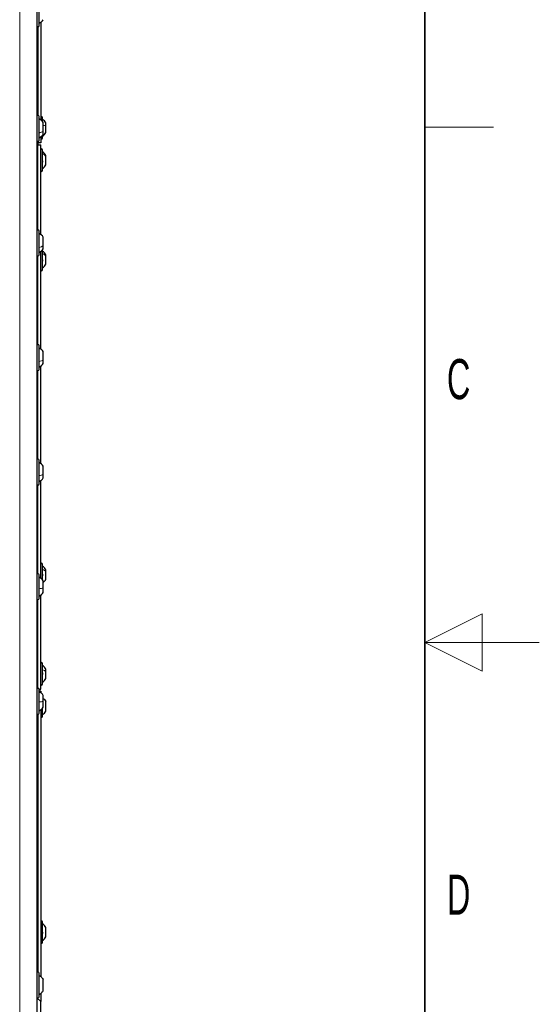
# Model space of a CAD drawing. Header units: millimetres. Extents: x 5 to 418, y 2 to 292.
# Tile 81 of 82: x 373 to 418, y 116 to 202. Entities that reach past the tile are written whole.
import ezdxf

# ---------------------------------------------------------------- set-up
doc = ezdxf.new("R2010")
doc.units = ezdxf.units.MM
doc.layers.add('SLD-0', color=7, linetype='Continuous')
doc.styles.add('SLDTEXTSTYLE1', font='TXT', dxfattribs={"width": 0.605})

msp = doc.modelspace()

# ---------------------------------------------------------------- linework, layer by layer
at = {"color": 7, "linetype": 'Continuous', "lineweight": 18}
for p, q in [((372.6479, 100.7016), (372.6479, 246.5349)), ((374.8792, 144.7684), (374.8796, 144.7684))]:
    msp.add_line(p, q, dxfattribs=at)
at = {"color": 7, "linetype": 'Continuous', "lineweight": 25}
for p, q in [((374.1479, 246.5349), (374.1479, 100.7016)), ((374.3479, 201.1016), (374.3479, 203.1683)), ((374.4812, 201.39), (374.4812, 192.8799)), ((374.2312, 201.003), (374.2312, 193.2669)), ((374.3479, 191.1016), (374.3479, 193.1683)), ((374.6479, 192.7158), (374.6479, 193.0933)), ((374.6979, 191.8863), (374.6979, 192.6483)), ((374.9396, 192.324), (374.9396, 192.6058)), ((374.6979, 191.6216), (374.6979, 191.8863)), ((374.9396, 191.7808), (374.9396, 192.324)), ((374.2312, 191.003), (374.2312, 190.8599)), ((374.4812, 190.8599), (374.2312, 190.8599)), ((374.2312, 190.8599), (374.2312, 190.6933)), ((374.4812, 191.39), (374.4812, 190.8599)), ((374.6479, 191.2933), (374.6479, 191.5541)), ((374.2312, 190.6933), (374.4812, 190.6933)), ((374.2312, 183.2669), (374.2312, 190.6933)), ((374.4812, 182.8799), (374.4812, 190.6933)), ((374.6479, 188.4599), (374.6479, 190.2599)), ((374.9396, 189.68), (374.9396, 189.7724)), ((374.9396, 188.9474), (374.9396, 189.68)), ((374.3479, 181.1016), (374.3479, 183.1683)), ((374.6979, 181.8907), (374.6979, 182.6483)), ((374.4812, 172.8799), (374.4812, 181.39)), ((374.6479, 179.7933), (374.6479, 181.5541)), ((374.6979, 181.6216), (374.6979, 181.8907)), ((374.2312, 173.2669), (374.2312, 181.003)), ((374.9396, 180.9877), (374.9396, 181.1058)), ((374.9396, 180.2808), (374.9396, 180.9877)), ((374.3479, 171.1016), (374.3479, 173.1683)), ((374.6979, 171.9157), (374.6979, 172.6483)), ((374.6979, 171.6216), (374.6979, 171.9157)), ((374.4812, 162.8799), (374.4812, 171.39)), ((374.2312, 163.2669), (374.2312, 171.003)), ((374.3479, 161.1016), (374.3479, 163.1683)), ((374.6979, 161.9448), (374.6979, 162.6483)), ((374.6979, 161.6216), (374.6979, 161.9448)), ((374.2312, 153.2669), (374.2312, 161.003)), ((374.4812, 152.8799), (374.4812, 161.39)), ((374.6479, 152.7158), (374.6479, 154.0933)), ((374.3479, 151.1016), (374.3479, 153.1683)), ((374.9396, 153.4485), (374.9396, 153.6058)), ((374.9396, 152.7808), (374.9396, 153.4485)), ((374.6979, 152.0228), (374.6979, 152.6483)), ((374.4812, 143.1933), (374.4812, 151.39)), ((374.6979, 151.6216), (374.6979, 152.0228)), ((374.2312, 143.2669), (374.2312, 151.003)), ((374.6479, 143.6266), (374.6479, 145.4266)), ((374.9396, 144.7272), (374.9396, 144.9391)), ((374.9396, 144.1141), (374.9396, 144.7272)), ((374.3447, 143.1933), (374.4812, 143.1933)), ((374.3479, 141.1016), (374.3479, 143.1683)), ((374.4812, 143.0266), (374.3479, 143.0266)), ((374.4812, 143.0266), (374.4812, 142.8799)), ((374.6979, 142.1036), (374.6979, 142.6483)), ((374.6979, 141.6216), (374.6979, 142.1036)), ((374.9396, 141.2808), (374.9396, 142.1058)), ((374.2312, 141.003), (374.2312, 118.5002)), ((374.4812, 141.39), (374.4812, 118.1132)), ((374.6479, 140.7933), (374.6479, 141.5541)), ((374.6479, 121.0766), (374.6479, 122.8766)), ((374.9396, 121.5705), (374.9396, 122.3891)), ((374.9396, 121.5641), (374.9396, 121.5705)), ((374.3479, 116.3349), (374.3479, 118.4016)), ((374.6979, 116.8549), (374.6979, 117.8816)), ((374.4812, 115.9266), (374.1479, 116.2599)), ((374.4812, 116.6233), (374.4812, 115.9266)), ((374.4812, 107.0933), (374.4812, 115.9266))]:
    msp.add_line(p, q, dxfattribs=at)
for centre, radius, start, end in [((374.2479, 201.1016), 0.1, 180, 0), ((373.85, 202.1976), 1.025, 299.060563, 325.811896), ((374.2479, 193.1683), 0.1, 0, 180), ((373.85, 192.0723), 1.025, 34.188104, 60.939437), ((374.5646, 193.0933), 0.0833, 0, 180), ((374.103, 192.1383), 0.9583, 29.198896, 55.348482), ((374.103, 192.2483), 0.9583, 304.651518, 330.801104), ((374.2479, 191.1016), 0.1, 180, 0), ((373.85, 192.1976), 1.025, 299.060563, 325.811896), ((374.5646, 191.2933), 0.0833, 180, 0), ((374.5646, 190.2599), 0.0833, 0, 180), ((374.103, 189.3049), 0.9583, 29.198896, 55.348482), ((374.5646, 188.4599), 0.0833, 180, 0), ((374.103, 189.415), 0.9583, 304.651518, 330.801104), ((374.2479, 183.1683), 0.1, 0, 180), ((373.85, 182.0723), 1.025, 34.188104, 60.939437), ((373.85, 182.1976), 1.025, 299.060563, 325.811896), ((374.103, 180.6383), 0.9583, 29.198896, 55.348482), ((374.2479, 181.1016), 0.1, 180, 0), ((374.5646, 179.7933), 0.0833, 180, 0), ((374.103, 180.7483), 0.9583, 304.651518, 330.801104), ((374.2479, 173.1683), 0.1, 0, 180), ((373.85, 172.0723), 1.025, 34.188104, 60.939437), ((374.2479, 171.1016), 0.1, 180, 0), ((373.85, 172.1976), 1.025, 299.060563, 325.811896), ((374.2479, 163.1683), 0.1, 0, 180), ((373.85, 162.0723), 1.025, 34.188104, 60.939437), ((373.85, 162.1976), 1.025, 299.060563, 325.811896), ((374.2479, 161.1016), 0.1, 180, 0), ((374.5646, 154.0933), 0.0833, 0, 180), ((374.103, 153.1383), 0.9583, 29.198896, 55.348482), ((374.2479, 153.1683), 0.1, 0, 180), ((373.85, 152.0723), 1.025, 34.188104, 60.939437), ((374.103, 153.2483), 0.9583, 307.279155, 330.801104), ((373.85, 152.1976), 1.025, 299.060563, 325.811896), ((374.2479, 151.1016), 0.1, 180, 0), ((374.5646, 145.4266), 0.0833, 0, 180), ((374.103, 144.4716), 0.9583, 29.198896, 55.348482), ((374.5646, 143.6266), 0.0833, 180, 0), ((374.103, 144.5816), 0.9583, 304.651518, 330.801104), ((374.2479, 143.1683), 0.1, 0, 180), ((373.85, 142.0723), 1.025, 34.188104, 60.939437), ((374.2479, 141.1016), 0.1, 180, 0), ((373.85, 142.1976), 1.025, 299.060563, 325.811896), ((374.5646, 140.7933), 0.0833, 180, 0), ((374.5646, 122.8766), 0.0833, 0, 180), ((374.103, 121.9216), 0.9583, 29.198896, 55.348482), ((374.103, 122.0316), 0.9583, 304.651518, 330.801104), ((374.5646, 121.0766), 0.0833, 180, 0), ((374.2479, 118.4016), 0.1, 0, 180), ((374.2479, 116.3349), 0.1, 180, 0)]:
    msp.add_arc(centre, radius, start, end, dxfattribs=at)
at = {"color": 7, "linetype": 'Continuous', "lineweight": 18}
for points in [[(374.3479, 191.7314), (374.4156, 191.7522), (374.551, 191.794), (374.6489, 191.8555), (374.6979, 191.8863)], [(374.6479, 189.9289), (374.7057, 189.8939), (374.8213, 189.8239), (374.9001, 189.728), (374.9396, 189.68)], [(374.3479, 181.7385), (374.4156, 181.759), (374.551, 181.8), (374.6489, 181.8605), (374.6979, 181.8907)], [(374.6479, 181.2166), (374.7057, 181.1844), (374.8213, 181.12), (374.9001, 181.0318), (374.9396, 180.9877)], [(374.3479, 171.779), (374.4156, 171.7974), (374.551, 171.8342), (374.6489, 171.8885), (374.6979, 171.9157)], [(374.3479, 161.8262), (374.4156, 161.8422), (374.551, 161.8741), (374.6489, 161.9212), (374.6979, 161.9448)], [(374.6479, 153.647), (374.7057, 153.6191), (374.8213, 153.5632), (374.9001, 153.4867), (374.9396, 153.4485)], [(374.3479, 151.9528), (374.4156, 151.9622), (374.551, 151.9811), (374.6489, 152.0089), (374.6979, 152.0228)], [(374.6479, 144.8832), (374.7057, 144.8613), (374.8213, 144.8174), (374.9001, 144.7573), (374.9396, 144.7272)], [(374.3479, 142.0841), (374.4156, 142.0867), (374.551, 142.092), (374.6489, 142.0997), (374.6979, 142.1036)], [(374.6479, 121.2547), (374.7057, 121.2991), (374.8213, 121.3879), (374.9001, 121.5097), (374.9396, 121.5705)]]:
    msp.add_open_spline(points, degree=3, dxfattribs=at)
msp.add_open_spline([(374.6979, 192.4118), (374.7377, 192.4018), (374.8348, 192.3773), (374.9007, 192.3438), (374.9396, 192.324)], degree=3, knots=[0, 0, 0, 0, 0.4102118, 1, 1, 1, 1], dxfattribs=at)
at = {"color": 7, "linetype": 'Continuous', "lineweight": 25}
for points, knots in [([(374.6194, 189.315), (374.6233, 189.31), (374.6311, 189.3), (374.6403, 189.2778), (374.6464, 189.2522), (374.6486, 189.2259), (374.6464, 189.2029), (374.6403, 189.1865), (374.6311, 189.1777), (374.6233, 189.1783), (374.6194, 189.1787)], [0, 0, 0, 0, 0.1252207, 0.2494814, 0.3743239, 0.4990613, 0.6238954, 0.7493873, 0.8744403, 1, 1, 1, 1]), ([(374.6194, 180.6786), (374.6233, 180.6742), (374.6311, 180.6654), (374.6403, 180.6443), (374.6464, 180.6193), (374.6486, 180.5926), (374.6464, 180.5684), (374.6403, 180.5503), (374.6311, 180.5392), (374.6233, 180.5384), (374.6194, 180.538)], [0, 0, 0, 0, 0.1252207, 0.2494814, 0.3743239, 0.4990613, 0.6238954, 0.7493873, 0.8744403, 1, 1, 1, 1]), ([(374.6194, 153.2201), (374.6233, 153.2166), (374.6311, 153.2095), (374.6403, 153.1904), (374.6464, 153.1664), (374.6486, 153.1396), (374.6464, 153.1142), (374.6403, 153.0938), (374.6311, 153.0799), (374.6233, 153.0771), (374.6194, 153.0757)], [0, 0, 0, 0, 0.1252207, 0.2494814, 0.3743239, 0.4990613, 0.6238954, 0.7493873, 0.8744403, 1, 1, 1, 1]), ([(374.6194, 144.6046), (374.6233, 144.6022), (374.6311, 144.5975), (374.6403, 144.5811), (374.6464, 144.559), (374.6486, 144.5328), (374.6464, 144.5063), (374.6403, 144.4836), (374.6311, 144.4665), (374.6233, 144.4613), (374.6194, 144.4587)], [0, 0, 0, 0, 0.1252207, 0.2494814, 0.3743239, 0.4990613, 0.6238954, 0.7493873, 0.8744403, 1, 1, 1, 1]), ([(374.6979, 142.3829), (374.7377, 142.3511), (374.8348, 142.2738), (374.9007, 142.1681), (374.9396, 142.1058)], [0, 0, 0, 0, 0.4102118, 1, 1, 1, 1]), ([(374.6194, 121.9927), (374.6233, 121.9889), (374.6311, 121.9814), (374.6403, 121.9617), (374.6464, 121.9374), (374.6486, 121.9106), (374.6464, 121.8854), (374.6403, 121.8656), (374.6311, 121.8524), (374.6233, 121.8501), (374.6194, 121.849)], [0, 0, 0, 0, 0.1252217, 0.2494831, 0.3743256, 0.4990628, 0.6238964, 0.749388, 0.8744406, 1, 1, 1, 1])]:
    msp.add_open_spline(points, degree=3, knots=knots, dxfattribs=at)
for points in [[(374.6479, 140.9599), (374.7057, 141.0051), (374.8213, 141.0953), (374.9001, 141.219), (374.9396, 141.2808)], [(374.3479, 118.2016), (374.4156, 118.1585), (374.551, 118.0724), (374.6489, 117.9452), (374.6979, 117.8816)], [(374.3479, 116.5349), (374.4156, 116.578), (374.551, 116.6642), (374.6489, 116.7914), (374.6979, 116.8549)]]:
    msp.add_open_spline(points, degree=3, dxfattribs=at)
at = {"layer": 'SLD-0', "lineweight": 35}
msp.add_line((408, 12), (408, 282.5), dxfattribs=at)
at = {"layer": 'SLD-0', "lineweight": 18}
for p, q in [((408, 192.25), (414, 192.25)), ((413, 149.75), (408, 147.25)), ((413, 144.75), (413, 149.75)), ((418, 147.25), (408, 147.25)), ((408, 147.25), (413, 144.75))]:
    msp.add_line(p, q, dxfattribs=at)

# ---------------------------------------------------------------- texts
at = {"layer": 'SLD-0', "char_height": 3.5, "attachment_point": 2, "style": 'SLDTEXTSTYLE1'}
for s, insert in [('C', (410.9597, 172.0011)), ('D', (410.9597, 127.0011))]:
    msp.add_mtext(s, dxfattribs=dict(at, insert=insert))

doc.saveas('drawing.dxf')
